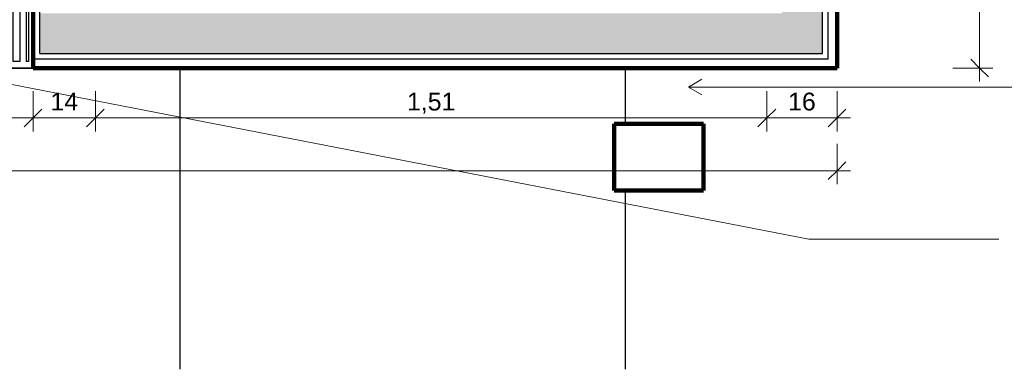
# Model space of a CAD drawing. Header units: millimetres. Extents: x -32127 to -9124, y -6877 to 4737.
# Tile 12 of 25: x -26401 to -24190, y -6769 to -5985. Entities that reach past the tile are written whole.
import ezdxf

# ---------------------------------------------------------------- set-up
doc = ezdxf.new("R2010")
doc.units = ezdxf.units.MM
for name, color, linetype, lineweight in [('A-ANNO-DIMS', 211, 'Continuous', 9), ('A-ANNO-DIMS-20', 211, 'Continuous', 9), ('A-FLOR', 192, 'Continuous', 25), ('A-FLOR-PATT', 8, 'Continuous', 25), ('A-GENM', 13, 'Continuous', 25), ('A-WALL', 113, 'Continuous', 25), ('A-WALL-PATT', 111, 'Continuous', 90), ('G-ANNO-TEXT', 231, 'Continuous', 9), ('S-COLS', 52, 'Continuous', 25)]:
    doc.layers.add(name, color=color, linetype=linetype, lineweight=lineweight)
doc.styles.add('Arial_2', font='arial.ttf', dxfattribs={"height": 40})
doc.dimstyles.new('Diagonal_-_2_0mm_Arial', dxfattribs={"dimscale": 304.8, "dimtxt": 40.810376, "dimasz": 0.131234, "dimexe": 0.098425, "dimexo": 0.0625, "dimgap": 0.009843, "dimtad": 1, "dimdec": 0, "dimlfac": 0.1, "dimdsep": 46, "dimtxsty": 'Arial_2', "dimblk1": 'OBLIQUE', "dimblk2": 'OBLIQUE', "dimsah": 1, "dimcen": 0.09, "dimdle": 0.098425, "dimadec": 0, "dimazin": 0, "dimtfac": 1, "dimtdec": 4, "dimtix": 1, "dimtmove": 0, "dimatfit": 3, "dimfxl": 0.19685, "dimfxlon": 1, "dimtvp": 1, "dimtolj": 1, "dimtzin": 0, "dimarcsym": 2})
doc.dimstyles.new('Diagonal_-_2_0mm_Arial_1', dxfattribs={"dimscale": 304.8, "dimtxt": 40.810376, "dimasz": 0.131234, "dimexe": 0.098425, "dimexo": 0.0625, "dimgap": 0.009843, "dimtad": 1, "dimlfac": 0.001, "dimrnd": 0.01, "dimzin": 0, "dimdsep": 46, "dimtxsty": 'Arial_2', "dimblk1": 'OBLIQUE', "dimblk2": 'OBLIQUE', "dimsah": 1, "dimcen": 0.09, "dimdle": 0.098425, "dimadec": 0, "dimazin": 0, "dimtfac": 1, "dimtdec": 4, "dimtix": 1, "dimtmove": 0, "dimatfit": 3, "dimfxl": 0.19685, "dimfxlon": 1, "dimtvp": 1, "dimtolj": 1, "dimtzin": 0, "dimarcsym": 2})

# ---------------------------------------------------------------- blocks, each defined once
blk = doc.blocks.new('Grade ralo - Grade ralo-4141583-AMPLIAÇÃO ANEXO')
at = {"layer": 'A-GENM'}
for p, q in [((925, 75), (-945, 75)), ((-930, -60), (-930, 60)), ((-930, 60), (-915, 60)), ((-915, 60), (-915, -60)), ((-900, -60), (-900, 60)), ((-900, 60), (-885, 60)), ((-885, 60), (-885, -60)), ((-870, -60), (-870, 60)), ((-870, 60), (-855, 60)), ((-855, 60), (-855, -60)), ((-840, -60), (-840, 60)), ((-840, 60), (-825, 60)), ((-825, 60), (-825, -60)), ((-810, -60), (-810, 60)), ((-810, 60), (-795, 60)), ((-795, 60), (-795, -60)), ((-780, -60), (-780, 60)), ((-780, 60), (-765, 60)), ((-765, 60), (-765, -60)), ((-750, -60), (-750, 60)), ((-750, 60), (-735, 60)), ((-735, 60), (-735, -60)), ((-720, -60), (-720, 60)), ((-720, 60), (-705, 60)), ((-705, 60), (-705, -60)), ((-690, -60), (-690, 60)), ((-690, 60), (-675, 60)), ((-675, 60), (-675, -60)), ((-660, -60), (-660, 60)), ((-660, 60), (-645, 60)), ((-645, 60), (-645, -60)), ((-630, -60), (-630, 60)), ((-630, 60), (-615, 60)), ((-615, 60), (-615, -60)), ((-600, -60), (-600, 60)), ((-600, 60), (-585, 60)), ((-585, 60), (-585, -60)), ((-570, -60), (-570, 60)), ((-570, 60), (-555, 60)), ((-555, 60), (-555, -60)), ((-540, -60), (-540, 60)), ((-540, 60), (-525, 60)), ((-525, 60), (-525, -60)), ((-510, -60), (-510, 60)), ((-510, 60), (-495, 60)), ((-495, 60), (-495, -60)), ((-480, -60), (-480, 60)), ((-480, 60), (-465, 60)), ((-465, 60), (-465, -60)), ((-450, -60), (-450, 60)), ((-450, 60), (-435, 60)), ((-435, 60), (-435, -60)), ((-420, -60), (-420, 60)), ((-420, 60), (-405, 60)), ((-405, 60), (-405, -60)), ((-390, -60), (-390, 60)), ((-390, 60), (-375, 60)), ((-375, 60), (-375, -60)), ((-360, -60), (-360, 60)), ((-360, 60), (-345, 60)), ((-345, 60), (-345, -60)), ((-330, -60), (-330, 60)), ((-330, 60), (-315, 60)), ((-315, 60), (-315, -60)), ((-300, -60), (-300, 60)), ((-300, 60), (-285, 60)), ((-285, 60), (-285, -60)), ((-270, -60), (-270, 60)), ((-270, 60), (-255, 60)), ((-255, 60), (-255, -60)), ((-240, -60), (-240, 60)), ((-240, 60), (-225, 60)), ((-225, 60), (-225, -60)), ((-210, -60), (-210, 60)), ((-210, 60), (-195, 60)), ((-195, 60), (-195, -60)), ((-180, -60), (-180, 60)), ((-180, 60), (-165, 60)), ((-165, 60), (-165, -60)), ((-150, -60), (-150, 60)), ((-150, 60), (-135, 60)), ((-135, 60), (-135, -60)), ((-120, -60), (-120, 60)), ((-120, 60), (-105, 60)), ((-105, 60), (-105, -60)), ((-90, -60), (-90, 60)), ((-90, 60), (-75, 60)), ((-75, 60), (-75, -60)), ((-60, -60), (-60, 60)), ((-60, 60), (-45, 60)), ((-45, 60), (-45, -60)), ((-30, -60), (-30, 60)), ((-30, 60), (-15, 60)), ((-15, 60), (-15, -60)), ((0, -60), (0, 60)), ((0, 60), (15, 60)), ((15, 60), (15, -60)), ((30, -60), (30, 60)), ((30, 60), (45, 60)), ((45, 60), (45, -60)), ((60, -60), (60, 60)), ((60, 60), (75, 60)), ((75, 60), (75, -60)), ((90, -60), (90, 60)), ((90, 60), (105, 60)), ((105, 60), (105, -60)), ((120, -60), (120, 60)), ((120, 60), (135, 60)), ((135, 60), (135, -60)), ((150, -60), (150, 60)), ((150, 60), (165, 60)), ((165, 60), (165, -60)), ((180, -60), (180, 60)), ((180, 60), (195, 60)), ((195, 60), (195, -60)), ((210, -60), (210, 60)), ((210, 60), (225, 60)), ((225, 60), (225, -60)), ((240, -60), (240, 60)), ((240, 60), (255, 60)), ((255, 60), (255, -60)), ((270, -60), (270, 60)), ((270, 60), (285, 60)), ((285, 60), (285, -60)), ((300, -60), (300, 60)), ((300, 60), (315, 60)), ((315, 60), (315, -60)), ((330, -60), (330, 60)), ((330, 60), (345, 60)), ((345, 60), (345, -60)), ((360, -60), (360, 60)), ((360, 60), (375, 60)), ((375, 60), (375, -60)), ((390, -60), (390, 60)), ((390, 60), (405, 60)), ((405, 60), (405, -60)), ((420, -60), (420, 60)), ((420, 60), (435, 60)), ((435, 60), (435, -60)), ((450, -60), (450, 60)), ((450, 60), (465, 60)), ((465, 60), (465, -60)), ((480, -60), (480, 60)), ((480, 60), (495, 60)), ((495, 60), (495, -60)), ((510, -60), (510, 60)), ((510, 60), (525, 60)), ((525, 60), (525, -60)), ((540, -60), (540, 60)), ((540, 60), (555, 60)), ((555, 60), (555, -60)), ((570, -60), (570, 60)), ((570, 60), (585, 60)), ((585, 60), (585, -60)), ((600, -60), (600, 60)), ((600, 60), (615, 60)), ((615, 60), (615, -60)), ((630, -60), (630, 60)), ((630, 60), (645, 60)), ((645, 60), (645, -60)), ((660, -60), (660, 60)), ((660, 60), (675, 60)), ((675, 60), (675, -60)), ((690, -60), (690, 60)), ((690, 60), (705, 60)), ((705, 60), (705, -60)), ((720, -60), (720, 60)), ((720, 60), (735, 60)), ((735, 60), (735, -60)), ((750, -60), (750, 60)), ((750, 60), (765, 60)), ((765, 60), (765, -60)), ((780, -60), (780, 60)), ((780, 60), (795, 60)), ((795, 60), (795, -60)), ((810, -60), (810, 60)), ((810, 60), (825, 60)), ((825, 60), (825, -60)), ((840, -60), (840, 60)), ((840, 60), (855, 60)), ((855, 60), (855, -60)), ((870, -60), (870, 60)), ((870, 60), (885, 60)), ((885, 60), (885, -60)), ((900, -60), (900, 60)), ((900, 60), (915, 60)), ((915, 60), (915, -60)), ((930, -60), (930, 60)), ((930, 60), (935, 60)), ((935, 60), (935, -60)), ((-915, -60), (-930, -60)), ((-885, -60), (-900, -60)), ((-855, -60), (-870, -60)), ((-825, -60), (-840, -60)), ((-795, -60), (-810, -60)), ((-765, -60), (-780, -60)), ((-735, -60), (-750, -60)), ((-705, -60), (-720, -60)), ((-675, -60), (-690, -60)), ((-645, -60), (-660, -60)), ((-615, -60), (-630, -60)), ((-585, -60), (-600, -60)), ((-555, -60), (-570, -60)), ((-525, -60), (-540, -60)), ((-495, -60), (-510, -60)), ((-465, -60), (-480, -60)), ((-435, -60), (-450, -60)), ((-405, -60), (-420, -60)), ((-375, -60), (-390, -60)), ((-345, -60), (-360, -60)), ((-315, -60), (-330, -60)), ((-285, -60), (-300, -60)), ((-255, -60), (-270, -60)), ((-225, -60), (-240, -60)), ((-195, -60), (-210, -60)), ((-165, -60), (-180, -60)), ((-135, -60), (-150, -60)), ((-105, -60), (-120, -60)), ((-75, -60), (-90, -60)), ((-45, -60), (-60, -60)), ((-15, -60), (-30, -60)), ((15, -60), (0, -60)), ((45, -60), (30, -60)), ((75, -60), (60, -60)), ((105, -60), (90, -60)), ((135, -60), (120, -60)), ((165, -60), (150, -60)), ((195, -60), (180, -60)), ((225, -60), (210, -60)), ((255, -60), (240, -60)), ((285, -60), (270, -60)), ((315, -60), (300, -60)), ((345, -60), (330, -60)), ((375, -60), (360, -60)), ((405, -60), (390, -60)), ((435, -60), (420, -60)), ((465, -60), (450, -60)), ((495, -60), (480, -60)), ((525, -60), (510, -60)), ((555, -60), (540, -60)), ((585, -60), (570, -60)), ((615, -60), (600, -60)), ((645, -60), (630, -60)), ((675, -60), (660, -60)), ((705, -60), (690, -60)), ((735, -60), (720, -60)), ((765, -60), (750, -60)), ((795, -60), (780, -60)), ((825, -60), (810, -60)), ((855, -60), (840, -60)), ((885, -60), (870, -60)), ((915, -60), (900, -60)), ((935, -60), (930, -60)), ((-945, -75), (945, -75))]:
    blk.add_line(p, q, dxfattribs=at)
blk = doc.blocks.new('DIMBLOCK37-AMPLIAÇÃO ANEXO')
at = {"layer": 'A-ANNO-DIMS-20'}
for p, q in [((-28260.8, -6145.5), (-28260.8, -6235.5)), ((-28260.8, -6205.5), (-28260.8, -6145.5)), ((-26370.8, -6145.5), (-26370.8, -6235.5)), ((-26370.8, -6205.5), (-26370.8, -6145.5)), ((-28260.8, -6205.5), (-26370.8, -6205.5))]:
    blk.add_line(p, q, dxfattribs=at)
at = {"layer": 'A-ANNO-DIMS-20', "lineweight": 18}
for p, q in [((-28260.8, -6205.5), (-28240.8, -6185.5)), ((-26370.8, -6205.5), (-26350.8, -6185.5)), ((-28260.8, -6205.5), (-28280.8, -6225.5)), ((-26370.8, -6205.5), (-26390.8, -6225.5))]:
    blk.add_line(p, q, dxfattribs=at)
at = {"layer": 'A-ANNO-DIMS-20', "color": 0, "insert": (-27370.1, -6148.7), "char_height": 40, "width": 130.261, "attachment_point": 1, "line_spacing_factor": 0.941778, "style": 'Arial_2'}
blk.add_mtext('1,89', dxfattribs=at)
blk = doc.blocks.new('_Oblique')
at = {"color": 0, "linetype": 'ByBlock', "lineweight": -2}
blk.add_line((-0.5, -0.5), (0.5, 0.5), dxfattribs=at)
blk = doc.blocks.new('DIMBLOCK38-AMPLIAÇÃO ANEXO')
at = {"layer": 'A-ANNO-DIMS-20'}
for p, q in [((-26370.8, -6145.5), (-26370.8, -6235.5)), ((-26370.8, -6205.5), (-26370.8, -6145.5)), ((-26230.8, -6145.5), (-26230.8, -6235.5)), ((-26230.8, -6205.5), (-26230.8, -6145.5)), ((-26370.8, -6205.5), (-26230.8, -6205.5))]:
    blk.add_line(p, q, dxfattribs=at)
at = {"layer": 'A-ANNO-DIMS-20', "lineweight": 18}
for p, q in [((-26370.8, -6205.5), (-26350.8, -6185.5)), ((-26230.8, -6205.5), (-26210.8, -6185.5)), ((-26370.8, -6205.5), (-26390.8, -6225.5)), ((-26230.8, -6205.5), (-26250.8, -6225.5))]:
    blk.add_line(p, q, dxfattribs=at)
at = {"layer": 'A-ANNO-DIMS-20', "color": 0, "insert": (-26331.8, -6148.7), "char_height": 40, "width": 74.435, "attachment_point": 1, "line_spacing_factor": 0.941778, "style": 'Arial_2'}
blk.add_mtext('14', dxfattribs=at)
blk = doc.blocks.new('DIMBLOCK39-AMPLIAÇÃO ANEXO')
at = {"layer": 'A-ANNO-DIMS-20'}
for p, q in [((-26230.8, -6145.5), (-26230.8, -6235.5)), ((-26230.8, -6205.5), (-26230.8, -6145.5)), ((-24723.3, -6145.5), (-24723.3, -6235.5)), ((-24723.3, -6205.5), (-24723.3, -6145.5)), ((-26230.8, -6205.5), (-24723.3, -6205.5))]:
    blk.add_line(p, q, dxfattribs=at)
at = {"layer": 'A-ANNO-DIMS-20', "lineweight": 18}
for p, q in [((-26230.8, -6205.5), (-26210.8, -6185.5)), ((-24723.3, -6205.5), (-24703.3, -6185.5)), ((-26230.8, -6205.5), (-26250.8, -6225.5)), ((-24723.3, -6205.5), (-24743.3, -6225.5))]:
    blk.add_line(p, q, dxfattribs=at)
at = {"layer": 'A-ANNO-DIMS-20', "color": 0, "insert": (-25531.3, -6148.7), "char_height": 40, "width": 130.261, "attachment_point": 1, "line_spacing_factor": 0.941778, "style": 'Arial_2'}
blk.add_mtext('1,51', dxfattribs=at)
blk = doc.blocks.new('DIMBLOCK40-AMPLIAÇÃO ANEXO')
at = {"layer": 'A-ANNO-DIMS-20'}
for p, q in [((-24723.3, -6145.5), (-24723.3, -6235.5)), ((-24723.3, -6205.5), (-24723.3, -6145.5)), ((-24565.8, -6145.5), (-24565.8, -6235.5)), ((-24565.8, -6205.5), (-24565.8, -6145.5)), ((-24723.3, -6205.5), (-24535.8, -6205.5))]:
    blk.add_line(p, q, dxfattribs=at)
at = {"layer": 'A-ANNO-DIMS-20', "lineweight": 18}
for p, q in [((-24723.3, -6205.5), (-24703.3, -6185.5)), ((-24565.8, -6205.5), (-24545.8, -6185.5)), ((-24723.3, -6205.5), (-24743.3, -6225.5)), ((-24565.8, -6205.5), (-24585.8, -6225.5))]:
    blk.add_line(p, q, dxfattribs=at)
at = {"layer": 'A-ANNO-DIMS-20', "color": 0, "insert": (-24675.6, -6148.7), "char_height": 40, "width": 74.435, "attachment_point": 1, "line_spacing_factor": 0.941778, "style": 'Arial_2'}
blk.add_mtext('16', dxfattribs=at)
blk = doc.blocks.new('DIMBLOCK41-AMPLIAÇÃO ANEXO')
at = {"layer": 'A-ANNO-DIMS-20'}
for p, q in [((-30065.8, -6263.8), (-30065.8, -6353.8)), ((-30065.8, -6323.8), (-30065.8, -6263.8)), ((-24565.8, -6263.8), (-24565.8, -6353.8)), ((-24565.8, -6323.8), (-24565.8, -6263.8)), ((-30095.8, -6323.8), (-24535.8, -6323.8))]:
    blk.add_line(p, q, dxfattribs=at)
at = {"layer": 'A-ANNO-DIMS-20', "lineweight": 18}
for p, q in [((-30065.8, -6323.8), (-30045.8, -6303.8)), ((-24565.8, -6323.8), (-24545.8, -6303.8)), ((-30065.8, -6323.8), (-30085.8, -6343.8)), ((-24565.8, -6323.8), (-24585.8, -6343.8))]:
    blk.add_line(p, q, dxfattribs=at)
at = {"layer": 'A-ANNO-DIMS-20', "color": 0, "insert": (-27370.1, -6267), "char_height": 40, "width": 130.261, "attachment_point": 1, "line_spacing_factor": 0.941778, "style": 'Arial_2'}
blk.add_mtext('5,50', dxfattribs=at)
blk = doc.blocks.new('DIMBLOCK55-AMPLIAÇÃO ANEXO')
at = {"layer": 'A-ANNO-DIMS-20', "lineweight": 18}
for p, q in [((-24245.7, -4936), (-24265.7, -4916)), ((-24245.7, -4936), (-24225.7, -4956)), ((-24245.7, -6093.5), (-24265.7, -6073.5)), ((-24245.7, -6093.5), (-24225.7, -6113.5))]:
    blk.add_line(p, q, dxfattribs=at)
at = {"layer": 'A-ANNO-DIMS-20'}
for p, q in [((-24305.7, -4936), (-24215.7, -4936)), ((-24245.7, -4936), (-24305.7, -4936)), ((-24245.7, -4936), (-24245.7, -6123.5)), ((-24305.7, -6093.5), (-24215.7, -6093.5)), ((-24245.7, -6093.5), (-24305.7, -6093.5))]:
    blk.add_line(p, q, dxfattribs=at)
at = {"layer": 'A-ANNO-DIMS-20', "color": 0, "insert": (-24302.5, -5569), "char_height": 40, "width": 130.261, "attachment_point": 1, "rotation": 90, "line_spacing_factor": 0.941778, "style": 'Arial_2'}
blk.add_mtext('1,16', dxfattribs=at)

msp = doc.modelspace()

# ---------------------------------------------------------------- hatches: boundary and pattern name
at = {"layer": 'A-FLOR-PATT'}
h = msp.add_hatch(dxfattribs=at)
h.set_pattern_fill('FP_2', color=256, style=0, pattern_type=2)
h.set_pattern_definition([(0, (-25041.1, -8868.5), (0, 1000), []), (90, (-25041.1, -8868.5), (-1000, 6e-14), [])])
h.paths.add_polyline_path([(-26797.21, -6769.151), (-23880.657, -6769.151), (-23880.657, -653.492), (-24565.802, -653.492), (-24565.802, -2148.292), (-24368.202, -2148.292), (-24368.202, -2648.292), (-24565.802, -2648.292), (-24565.802, -4435.992), (-24368.202, -4435.992), (-24368.202, -4935.992), (-24565.802, -4935.992), (-24565.802, -6093.492), (-30065.802, -6093.492), (-30065.802, -6769.151), (-30030.802, -6769.151), (-30030.802, -6218.492), (-29980.802, -6218.492), (-29980.802, -6769.151), (-27229.752, -6769.151)], flags=0)
h.paths.add_polyline_path([(-25065.802, -6368.492), (-25065.802, -6218.492), (-24865.802, -6218.492), (-24865.802, -6368.492)], flags=0)
h.paths.add_polyline_path([(-29965.221, -6368.492), (-29965.221, -6218.492), (-29765.221, -6218.492), (-29765.221, -6368.492), (-29950.891, -6368.492)], flags=0)
h.paths.add_polyline_path([(-24527.309, -603.492), (-23880.657, -603.492), (-23880.657, -518.492), (-24565.802, -518.492), (-24565.802, -603.492)], flags=0)
at = {"layer": 'A-WALL-PATT'}
h = msp.add_hatch(color=256, dxfattribs=at)
h.paths.add_polyline_path([(-24598.302, -6060.992), (-24598.302, -4968.492), (-24644.552, -4968.492), (-24644.552, -4970.992), (-24688.302, -4970.992), (-24688.302, -6060.992)], flags=0)
h.paths.add_polyline_path([(-24644.432, -4403.492), (-24598.302, -4403.492), (-24598.302, -2680.792), (-24644.552, -2680.792), (-24644.552, -2683.292), (-24688.302, -2683.292), (-24688.302, -4400.992), (-24644.552, -4400.992), (-24644.552, -4403.492)], flags=0)
h.paths.add_polyline_path([(-24644.552, -2115.792), (-24598.302, -2115.792), (-24598.302, -640.992), (-24688.302, -640.992), (-24688.302, -2113.292), (-24644.552, -2113.292)], flags=0)
h = msp.add_hatch(color=256, dxfattribs=at)
h.paths.add_polyline_path([(-24713.302, -6060.992), (-24688.302, -6060.992), (-24688.302, -5970.992), (-26355.802, -5970.992), (-26355.802, -6060.992), (-24717.931, -6060.992)], flags=0)
h.paths.add_polyline_path([(-29322.936, -6060.992), (-28293.302, -6060.992), (-28293.302, -5970.992), (-30033.302, -5970.992), (-30033.302, -6060.992), (-29532.255, -6060.992)], flags=0)

# ---------------------------------------------------------------- linework, layer by layer
at = {"layer": 'A-FLOR'}
msp.add_line((-26370.802, -6093.492), (-28260.802, -6093.492), dxfattribs=at)
at = {"layer": 'A-WALL', "lineweight": 90}
for p, q in [((-24565.802, -6093.492), (-24565.802, -4935.992)), ((-26370.802, -5933.492), (-26370.802, -6093.492)), ((-26370.802, -6093.492), (-24565.802, -6093.492))]:
    msp.add_line(p, q, dxfattribs=at)
at = {"layer": 'A-WALL'}
for p, q in [((-24598.302, -6060.992), (-24598.302, -4968.492)), ((-24585.802, -6073.492), (-24585.802, -4955.992)), ((-26368.302, -6073.492), (-26368.302, -5935.992)), ((-26355.802, -6060.992), (-26355.802, -5935.992)), ((-24585.802, -6073.492), (-26370.802, -6073.492)), ((-26355.802, -6060.992), (-24598.302, -6060.992))]:
    msp.add_line(p, q, dxfattribs=at)
at = {"layer": 'G-ANNO-TEXT', "color": 250}
for p, q in [((-27095.257, -5999.23), (-24629.326, -6477.618)), ((-24898.98, -6136.113), (-24868.98, -6118.793)), ((-24898.98, -6136.113), (-24868.98, -6153.434)), ((-24898.98, -6136.113), (-24055.137, -6136.113)), ((-24629.326, -6477.618), (-24202.478, -6477.618))]:
    msp.add_line(p, q, dxfattribs=at)
at = {"layer": 'S-COLS', "lineweight": 90}
for p, q in [((-24865.802, -6218.492), (-25065.802, -6218.492)), ((-25065.802, -6218.492), (-25065.802, -6368.492)), ((-24865.802, -6368.492), (-24865.802, -6218.492)), ((-25065.802, -6368.492), (-24865.802, -6368.492))]:
    msp.add_line(p, q, dxfattribs=at)

# ---------------------------------------------------------------- block references
at = {"layer": 'A-GENM'}
msp.add_blockref('Grade ralo - Grade ralo-4141583-AMPLIAÇÃO ANEXO', (-27315.802, -6018.492), dxfattribs=at)

# ---------------------------------------------------------------- dimensions: what is measured, and where the dimension line sits
at = {"layer": 'A-ANNO-DIMS'}
dim = msp.add_linear_dim(base=(-24245.671, -6093.492), p1=(-24305.671, -4935.992), p2=(-24305.671, -6093.492), angle=90, dimstyle='Diagonal_-_2_0mm_Arial_1', override={"dimpost": '<>', "dimfxl": 1157.5}, dxfattribs=at)
dim.commit()
dim.dimension.update_dxf_attribs({"geometry": 'DIMBLOCK55-AMPLIAÇÃO ANEXO', "text_midpoint": (-24269.094, -5514.742)})
for base, p1, p2, dimstyle, override, picture, middle in [((-26370.802, -6205.548), (-28260.802, -6145.548), (-26370.802, -6145.548), 'Diagonal_-_2_0mm_Arial_1', {"dimpost": '<>', "dimfxl": 1890}, 'DIMBLOCK37-AMPLIAÇÃO ANEXO', (-27315.802, -6182.125)), ((-26230.802, -6205.548), (-26370.802, -6145.548), (-26230.802, -6145.548), 'Diagonal_-_2_0mm_Arial', {"dimpost": '<>', "dimfxl": 140}, 'DIMBLOCK38-AMPLIAÇÃO ANEXO', (-26300.802, -6182.466)), ((-24723.302, -6205.548), (-26230.802, -6145.548), (-24723.302, -6145.548), 'Diagonal_-_2_0mm_Arial_1', {"dimpost": '<>', "dimfxl": 1507.5}, 'DIMBLOCK39-AMPLIAÇÃO ANEXO', (-25477.052, -6182.125)), ((-24565.802, -6205.548), (-24723.302, -6145.548), (-24565.802, -6145.548), 'Diagonal_-_2_0mm_Arial', {"dimpost": '<>', "dimfxl": 157.5}, 'DIMBLOCK40-AMPLIAÇÃO ANEXO', (-24644.552, -6182.125)), ((-24565.802, -6323.81), (-30065.802, -6263.81), (-24565.802, -6263.81), 'Diagonal_-_2_0mm_Arial_1', {"dimpost": '<>', "dimfxl": 5500}, 'DIMBLOCK41-AMPLIAÇÃO ANEXO', (-27315.802, -6300.387))]:
    dim = msp.add_linear_dim(base=base, p1=p1, p2=p2, dimstyle=dimstyle, override=override, dxfattribs=at)
    dim.commit()
    dim.dimension.update_dxf_attribs({"geometry": picture, "text_midpoint": middle})

doc.saveas('drawing.dxf')
